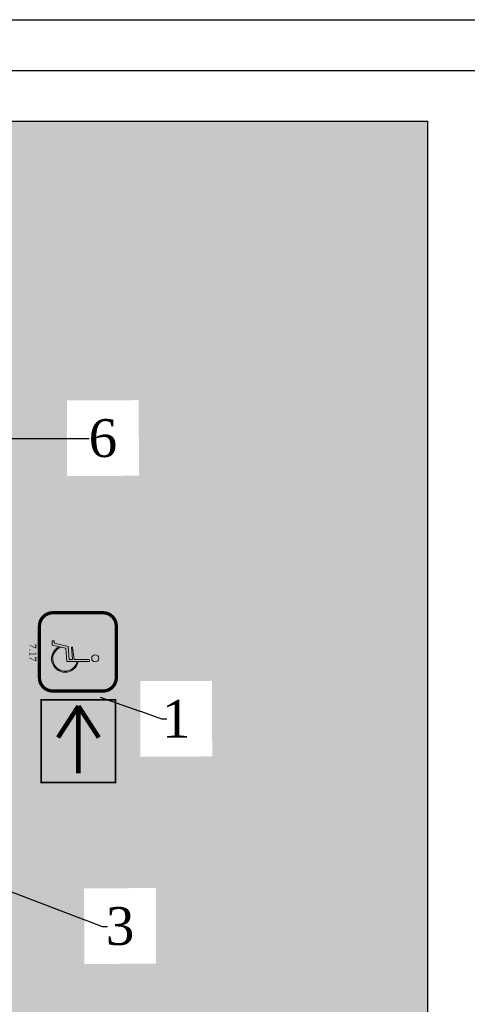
# Model space of a CAD drawing. Extents: x 0 to 667088, y 0 to 6446.
# Tile 35 of 256: x 1877 to 1895, y 415 to 454. Entities that reach past the tile are written whole.
import ezdxf
from ezdxf import colors
from ezdxf.entities.mleader import LeaderData, LeaderLine
from ezdxf.math import Vec2, Vec3

# ---------------------------------------------------------------- set-up
doc = ezdxf.new("R2010")
doc.units = 0
doc.header["$MEASUREMENT"] = 0
doc.layers.add('.', color=7, linetype='Continuous', lineweight=15)
doc.layers.add('cdr', color=7, linetype='Continuous')
doc.styles.get("Standard").update_dxf_attribs({"font": 'times.ttf'})

# ---------------------------------------------------------------- blocks, each defined once
blk = doc.blocks.new('A$C79daed6f')
at = {"lineweight": 9}
h = blk.add_hatch(color=256, dxfattribs=at)
h.dxf.hatch_style = 1
h.set_gradient(color1=(255, 255, 0), color2=(255, 255, 41), one_color=1, tint=0.5899999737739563, name='INVCYLINDER')
h.paths.add_polyline_path([(-31.48907914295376, 43.48888220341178, 0.4142135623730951), (-40.33695644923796, 34.64100489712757), (-40.33695644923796, 0.977077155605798, 0.4142135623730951), (-31.48907914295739, -7.870800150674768), (3.157567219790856, -7.870800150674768, 0.4142135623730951), (12.00544452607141, 0.9770771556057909), (12.00544452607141, 34.64100489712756, 0.4142135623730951), (3.157567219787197, 43.48888220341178)])
h = blk.add_hatch(color=256, dxfattribs=at)
h.dxf.hatch_style = 1
h.set_gradient(color2=(0, 0, 0), one_color=1, name='INVCYLINDER')
edge = h.paths.add_edge_path()
edge.add_arc((-9.853526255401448, 29.42255886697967), 2.369993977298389, 0, 360)
h.paths.add_polyline_path([(-7.640830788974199, 25.66237063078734), (-9.056146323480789, 25.3322861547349), (-9.056146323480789, 15.4073801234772), (-17.44285036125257, 14.30679986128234), (-17.44285036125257, 13.57596045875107), (-9.063389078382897, 14.30466096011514), (-9.063389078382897, 12.00346345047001), (-17.85237061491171, 11.40656550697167), (-20.10067065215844, 2.023321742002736), (-21.64039911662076, 2.023321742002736), (-21.64039911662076, 0.7231877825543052), (-18.64115400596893, 0.7231877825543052), (-16.61792088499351, 9.742355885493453), (-7.640830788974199, 10.43946423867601)])
edge = h.paths.add_edge_path()
edge.add_line((-7.640830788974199, 18.05091743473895), (-7.640830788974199, 17.2818349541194))
edge.add_arc((-9.55199114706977, 9.23922641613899), 8.266564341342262, -160.56872117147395, 76.63276276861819, ccw=False)
edge.add_line((-17.34770177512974, 6.489138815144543), (-17.62953744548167, 5.232771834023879))
edge.add_arc((-9.55199114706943, 9.23922641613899), 9.016564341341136, 206.381363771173, 437.7627009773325)
blk.add_lwpolyline([(-9.056146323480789, 25.3322861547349), (-9.056146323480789, 15.4073801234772), (-17.44285036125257, 14.30679986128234), (-17.44285036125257, 13.57596045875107), (-9.063389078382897, 14.30466096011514), (-9.063389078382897, 12.00346345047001), (-17.85237061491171, 11.40656550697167), (-20.10067065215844, 2.023321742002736), (-21.64039911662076, 2.023321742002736), (-21.64039911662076, 0.7231877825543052), (-18.64115400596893, 0.7231877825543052), (-16.61792088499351, 9.742355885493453), (-7.640830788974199, 10.43946423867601), (-7.640830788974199, 25.66237063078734), (-9.056146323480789, 25.3322861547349)], dxfattribs=at)
blk.add_circle((-9.853526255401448, 29.42255886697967), 2.371721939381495, dxfattribs=at)
for radius, start, end in [(9.01656434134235, 206.3813637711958, 77.76270097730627), (8.266564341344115, 199.4312788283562, 76.63276276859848)]:
    blk.add_arc((-9.551991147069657, 9.239226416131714), radius, start, end, dxfattribs=at)
at = {"layer": 'cdr', "const_width": 2.211969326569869}
blk.add_lwpolyline([(-31.48907914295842, 43.48888220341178), (3.157567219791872, 43.48888220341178, -0.4142135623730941), (12.00544452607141, 34.64100489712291), (12.00544452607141, 0.9770771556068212, -0.4142135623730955), (3.157567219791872, -7.870800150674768), (-31.48907914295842, -7.870800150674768, -0.414213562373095), (-40.33695644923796, 0.9770771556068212), (-40.33695644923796, 34.64100489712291, -0.414213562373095)], format="xyb", close=True, dxfattribs=at)
at = {"color": 5, "insert": (-41.87012077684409, -10.05991564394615), "char_height": 4.518508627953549, "width": 135.99655052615, "attachment_point": 1}
blk.add_mtext('{\\C256;             7.17}', dxfattribs=at)
blk = doc.blocks.new('rth')
at = {"layer": '.', "lineweight": 30}
h = blk.add_hatch(color=2, dxfattribs=at)
h.dxf.hatch_style = 1
h.paths.add_polyline_path([(677404.5479796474, 4421165.398865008), (677410.0106595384, 4421165.398865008), (677410.0106595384, 4421160.489749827), (677404.5479796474, 4421160.489749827)])
at = {"color": 18, "lineweight": 30, "true_color": 0x000000, "const_width": 0.1}
blk.add_lwpolyline([(677404.5479796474, 4421165.398865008), (677410.0106595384, 4421165.398865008), (677410.0106595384, 4421160.489749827), (677404.5479796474, 4421160.489749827)], close=True, dxfattribs=at)
at = {"color": 18, "lineweight": 30, "true_color": 0x000000, "const_width": 0.3}
for points in [[(677404.9606787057, 4421162.952899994), (677407.0410802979, 4421164.298706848)], [(677404.9606787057, 4421162.952899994), (677409.3976486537, 4421162.952899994)], [(677404.9606787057, 4421162.952899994), (677407.0410802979, 4421161.60709314)]]:
    blk.add_lwpolyline(points, dxfattribs=at)
at = {"color": 5, "linetype": 'Continuous', "lineweight": 30, "xscale": 0.09881171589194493, "yscale": 0.09881171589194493, "zscale": 0.09881171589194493}
blk.add_blockref('A$C79daed6f', (677402.7796489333, 4421161.156362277), dxfattribs=at)
blk = doc.blocks.new('trhrty')
at = {"layer": '.', "linetype": 'Continuous', "true_color": 0xffffff, "transparency": 33554687}
h = blk.add_hatch(color=7, dxfattribs=at)
h.dxf.hatch_style = 1
h.paths.add_polyline_path([(1021.169935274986, 71.21121476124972), (1086.59357380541, 71.21121476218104), (1086.593573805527, -11.19662422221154), (1021.169935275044, -11.19662422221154)])
at = {"linetype": 'Continuous'}
blk.add_lwpolyline([(1021.169935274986, 71.21121476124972), (1086.59357380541, 71.21121476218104), (1086.593573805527, -11.19662422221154), (1021.169935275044, -11.19662422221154)], close=True, dxfattribs=at)
at = {"color": 5, "lineweight": 30, "xscale": 0.8000000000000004, "yscale": 0.8000000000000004, "zscale": 0.8000000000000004, "rotation": 270}
blk.add_blockref('rth', (-3535862.224914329, 541964.2391993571, 223.4172073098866), dxfattribs=at)
at = {"lineweight": 30, "ltscale": 3}
ml = blk.add_multileader_mtext('Standard', dxfattribs=at)
ml.set_content('{\\C5;6}', color=256)
ml.set_leader_properties(color=5)
ml.build(insert=Vec2(0, 0))
ml.multileader.update_dxf_attribs({"text_right_attachment_type": 6, "dogleg_length": 0.36, "arrow_head_size": 0.9509660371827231})
ctx = ml.context
ctx.base_point, ctx.char_height, ctx.arrow_head_size, ctx.landing_gap_size, ctx.plane_origin, ctx.plane_x_axis, ctx.plane_y_axis = Vec3(1068.708865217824, 54.42389583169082, 223.4172073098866), 2, 0.9509660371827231, 0.1069836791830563, Vec3(1047.192561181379, 47.56017267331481, 223.4172073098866), Vec3(0.9999956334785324, 0.002955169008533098), Vec3(-0.002955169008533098, 0.9999956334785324)
ctx.right_attachment, ctx.text_align_type = 6, 1
notes = []
notes.append((ctx, [(0, (1, 1, 0), (1068.420866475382, 54.42304474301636, 223.4172073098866), (0.9999956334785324, 0.00295516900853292), 0.2880000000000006, [(1, [(1052.122979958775, 54.41575132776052, 223.4172073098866)], 0, [])])]))
ctx.mtext.insert, ctx.mtext.text_direction, ctx.mtext.rotation, ctx.mtext.width, ctx.mtext.alignment, ctx.mtext.flow_direction = Vec3(1069.430719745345, 55.44333701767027, 223.4172073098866), Vec3(0.9999956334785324, 0.002955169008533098), 0.00295517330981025, 2.407104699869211, 2, 5
ctx.mtext.has_bg_fill, ctx.mtext.bg_color, ctx.mtext.bg_scale_factor, ctx.mtext.bg_transparency, ctx.mtext.use_window_bg_color = 1, -1027028792, 1.5, 0, 1
ml = blk.add_multileader_mtext('Standard', dxfattribs=at)
ml.set_content('{\\C5;1}', color=256)
ml.set_leader_properties(color=5)
ml.build(insert=Vec2(0, 0))
ml.multileader.update_dxf_attribs({"text_right_attachment_type": 6, "dogleg_length": 0.36, "arrow_head_size": 0.9509660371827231})
ctx = ml.context
ctx.base_point, ctx.char_height, ctx.arrow_head_size, ctx.landing_gap_size, ctx.plane_origin, ctx.plane_x_axis, ctx.plane_y_axis = Vec3(1072.815865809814, 39.59831554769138, 223.4172073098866), 2, 0.9509660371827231, 0.1069836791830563, Vec3(1045.227816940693, 38.8889586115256, 223.4172073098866), Vec3(0.9999956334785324, 0.002955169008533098), Vec3(-0.002955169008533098, 0.9999956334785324)
ctx.right_attachment, ctx.text_align_type = 6, 1
notes.append((ctx, [(0, (1, 1, 0), (1072.527867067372, 39.59746445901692, 223.4172073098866), (0.9999956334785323, 0.002955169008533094), 0.288, [(0, [(1068.387252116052, 41.06645734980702, 223.4172073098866)], 0, [])])]))
ctx.mtext.insert, ctx.mtext.text_direction, ctx.mtext.rotation, ctx.mtext.width, ctx.mtext.alignment, ctx.mtext.flow_direction = Vec3(1073.304895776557, 40.59976508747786, 223.4172073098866), Vec3(0.9999956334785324, 0.002955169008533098), 0.00295517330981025, 2.407104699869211, 2, 5
ctx.mtext.has_bg_fill, ctx.mtext.bg_color, ctx.mtext.bg_scale_factor, ctx.mtext.bg_transparency, ctx.mtext.use_window_bg_color = 1, -1027028792, 1.5, 0, 1
ml = blk.add_multileader_mtext('Standard', dxfattribs=at)
ml.set_content('{\\C5;3}', color=256)
ml.set_leader_properties(color=5)
ml.build(insert=Vec2(0, 0))
ml.multileader.update_dxf_attribs({"text_right_attachment_type": 6, "dogleg_length": 0.36, "arrow_head_size": 0.9509660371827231})
ctx = ml.context
ctx.base_point, ctx.char_height, ctx.arrow_head_size, ctx.landing_gap_size, ctx.plane_origin, ctx.plane_x_axis, ctx.plane_y_axis = Vec3(1069.678268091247, 28.61955869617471, -426.1827926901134), 2, 0.9509660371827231, 0.1069836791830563, Vec3(1048.990050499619, 14.5170675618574, -426.1827926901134), Vec3(0.9999956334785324, 0.002955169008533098), Vec3(-0.002955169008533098, 0.9999956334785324)
ctx.right_attachment, ctx.text_align_type = 6, 1
notes.append((ctx, [(0, (1, 1, 0), (1069.390269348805, 28.61870760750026, -426.1827926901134), (0.9999956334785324, 0.00295516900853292), 0.2880000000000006, [(0, [(1061.055793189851, 31.78974915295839, -426.1827926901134)], 0, [])])]))
ctx.mtext.insert, ctx.mtext.text_direction, ctx.mtext.rotation, ctx.mtext.width, ctx.mtext.alignment, ctx.mtext.flow_direction = Vec3(1070.338118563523, 29.63881665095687, -426.1827926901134), Vec3(0.9999956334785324, 0.002955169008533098), 0.00295517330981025, 2.407104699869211, 2, 5
ctx.mtext.has_bg_fill, ctx.mtext.bg_color, ctx.mtext.bg_scale_factor, ctx.mtext.bg_transparency, ctx.mtext.use_window_bg_color = 1, -1027028792, 1.5, 0, 1
for ctx, leaders in notes:
    for number, flags, end, landing, length, lines in leaders:
        leader = LeaderData()
        leader.index, (leader.has_last_leader_line, leader.has_dogleg_vector, leader.attachment_direction) = number, flags
        leader.last_leader_point, leader.dogleg_vector, leader.dogleg_length = Vec3(end), Vec3(landing), length
        for number, points, colour, breaks in lines:
            line = LeaderLine()
            line.index, line.vertices, line.color, line.breaks = number, Vec3.list(points), colors.encode_raw_color(colour), breaks
            leader.lines.append(line)
        ctx.leaders.append(leader)

msp = doc.modelspace()

# ---------------------------------------------------------------- linework, layer by layer
at = {"color": 18, "lineweight": 30, "true_color": 0x000000}
for points in [[(1661.981008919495, 453.6900936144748), (1991.329744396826, 453.6900936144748), (1991.329744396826, 245.1932846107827), (1661.981008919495, 245.1932846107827)], [(1663.981008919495, 451.6900936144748), (1989.329744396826, 451.6900936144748), (1989.329744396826, 247.1932846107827), (1663.981008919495, 247.1932846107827)], [(1665.981008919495, 449.6900936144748), (1893.411134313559, 449.6900936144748), (1893.411134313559, 249.1932846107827), (1665.981008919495, 249.1932846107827)]]:
    msp.add_lwpolyline(points, close=True, dxfattribs=at)

# ---------------------------------------------------------------- next in the draw order: block references
at = {"linetype": 'Continuous', "xscale": 0.7464960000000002, "yscale": 0.7464960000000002, "zscale": 0.7464960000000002}
msp.add_blockref('trhrty', (1082.273377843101, 396.5312066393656), dxfattribs=at)

doc.saveas('drawing.dxf')
